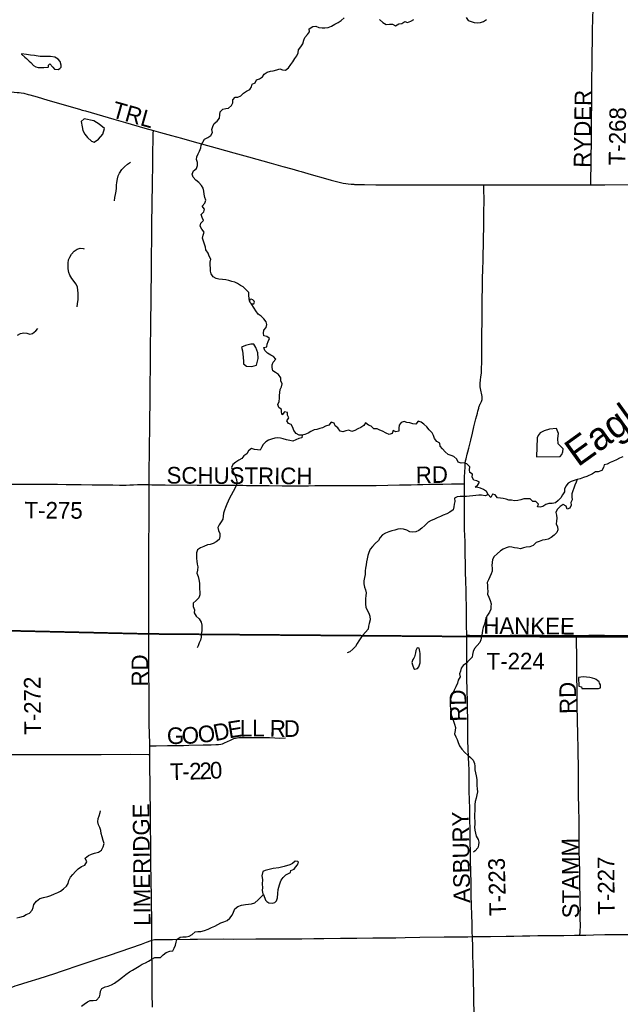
# Model space of a CAD drawing. Header units: feet. Extents: x 2113747 to 2516209, y 960708 to 1356798.
# Tile 204 of 253: x 2328442 to 2339271, y 1188525 to 1206291. Entities that reach past the tile are written whole.
import ezdxf

# ---------------------------------------------------------------- set-up
doc = ezdxf.new("R2010")
doc.units = ezdxf.units.FT
doc.header["$LTSCALE"] = 50
doc.header["$MEASUREMENT"] = 0
doc.linetypes.add('OhDOT_USTN3', pattern=[0.22, 0.165, -0.055])
for name, color, linetype in [('0_Xref', 7, 'Continuous'), ('GM_X_County_Road', 3, 'Continuous'), ('GM_X_County_Road_Text', 3, 'Continuous'), ('GM_X_Minor_Lake', 5, 'Continuous'), ('GM_X_Minor_River', 5, 'Continuous'), ('GM_X_Minor_River_Text', 5, 'Continuous'), ('GM_X_Township', 251, 'OhDOT_USTN3'), ('GM_X_Township_Road', 4, 'Continuous'), ('GM_X_Township_Road_Text', 4, 'Continuous')]:
    doc.layers.add(name, color=color, linetype=linetype)
doc.styles.add('Styledgn030', font='dgn030.shx')
doc.styles.add('Styledgn031', font='dgn031.shx')

# ---------------------------------------------------------------- blocks, each defined once
blk = doc.blocks.new('POR')
at = {"layer": 'GM_X_County_Road', "flags": 128}
for points in [[(2328129, 1204991), (2328275, 1204987), (2328341, 1204983), (2328394, 1204979), (2328433, 1204975), (2328467, 1204970), (2328514, 1204962), (2328594, 1204943), (2328624, 1204935), (2328756, 1204896), (2328948, 1204840), (2329519, 1204675), (2329571, 1204660), (2329627, 1204644), (2330140, 1204496), (2330351, 1204435), (2330696, 1204336), (2330852, 1204292)], [(2330774, 1197901), (2330775, 1197974), (2330774, 1198080), (2330779, 1198241), (2330781, 1198400), (2330782, 1198473), (2330783, 1198541), (2330785, 1198705), (2330787, 1198813), (2330788, 1198938), (2330789, 1199036), (2330791, 1199174), (2330792, 1199289), (2330793, 1199364), (2330794, 1199476), (2330797, 1199630), (2330797, 1199771), (2330799, 1199958), (2330801, 1200125), (2330802, 1200230), (2330803, 1200344), (2330803, 1200498), (2330805, 1200626), (2330808, 1200840), (2330809, 1200968), (2330810, 1201092), (2330812, 1201266), (2330813, 1201355), (2330815, 1201499), (2330816, 1201565), (2330818, 1201778), (2330818, 1201909), (2330821, 1202100), (2330823, 1202257), (2330824, 1202375), (2330825, 1202582), (2330827, 1202706), (2330829, 1202864), (2330830, 1202959), (2330833, 1203127), (2330834, 1203180), (2330838, 1203426), (2330841, 1203593), (2330844, 1203787), (2330845, 1203915), (2330845, 1203980), (2330846, 1204052), (2330848, 1204118), (2330851, 1204237), (2330852, 1204292)], [(2330852, 1204292), (2330980, 1204256), (2331178, 1204199), (2331357, 1204151), (2331547, 1204099), (2332001, 1203974), (2332305, 1203888), (2332567, 1203814), (2332978, 1203700), (2333188, 1203643), (2333351, 1203598), (2333466, 1203565), (2333518, 1203551), (2333696, 1203499), (2333958, 1203426), (2334059, 1203397), (2334129, 1203378), (2334227, 1203354), (2334275, 1203343), (2334321, 1203335), (2334365, 1203329), (2334416, 1203324), (2334440, 1203322), (2334453, 1203321), (2334469, 1203320), (2334480, 1203319), (2334485, 1203319), (2334501, 1203318), (2334517, 1203318), (2334561, 1203316), (2334659, 1203314), (2334861, 1203311), (2335793, 1203311), (2336060, 1203309), (2336222, 1203309), (2336811, 1203311)], [(2336811, 1203311), (2336942, 1203312), (2337290, 1203312), (2337871, 1203312), (2338738, 1203311)], [(2338738, 1203311), (2338992, 1203310), (2339476, 1203315), (2340268, 1203318)], [(2330776, 1197299), (2330776, 1197320), (2330776, 1197379), (2330777, 1197483), (2330778, 1197611), (2330777, 1197696), (2330776, 1197772), (2330774, 1197901)], [(2330774, 1197083), (2330774, 1197114), (2330775, 1197225), (2330776, 1197299)], [(2330772, 1195208), (2330772, 1195369), (2330771, 1195598), (2330770, 1195654), (2330770, 1195732), (2330772, 1195837), (2330772, 1195919), (2330773, 1196018), (2330770, 1196414), (2330772, 1196931), (2330773, 1196976), (2330774, 1197083)], [(2330787, 1193188), (2330781, 1193450), (2330779, 1193536), (2330779, 1193608), (2330778, 1193696), (2330777, 1193772), (2330777, 1193919), (2330776, 1194028), (2330774, 1194211), (2330774, 1194296), (2330773, 1194359), (2330771, 1194581), (2330771, 1194679), (2330771, 1194807), (2330771, 1194895), (2330771, 1194977), (2330772, 1195092), (2330772, 1195208)], [(2330789, 1193035), (2330787, 1193188)], [(2328211, 1193033), (2328293, 1193032), (2328382, 1193031), (2328577, 1193032), (2328970, 1193030), (2329324, 1193030), (2329911, 1193034), (2330442, 1193036), (2330762, 1193035), (2330789, 1193035)], [(2330827, 1189683), (2330825, 1189827), (2330823, 1189981), (2330822, 1190109), (2330820, 1190296), (2330819, 1190345), (2330817, 1190453), (2330816, 1190545), (2330814, 1190683), (2330812, 1190817), (2330809, 1191004), (2330808, 1191139), (2330808, 1191241), (2330806, 1191336), (2330804, 1191516), (2330803, 1191634), (2330801, 1191805), (2330799, 1191999), (2330799, 1192110), (2330797, 1192261), (2330796, 1192346), (2330795, 1192467), (2330794, 1192582), (2330791, 1192720), (2330790, 1192888), (2330789, 1193035)], [(2336603, 1189746), (2336637, 1189747), (2336929, 1189751), (2337214, 1189756), (2337352, 1189757), (2337506, 1189760), (2337637, 1189761), (2337785, 1189764), (2338018, 1189768), (2338251, 1189769), (2338444, 1189771), (2338523, 1189771), (2338540, 1189771)], [(2338540, 1189771), (2338648, 1189772), (2338788, 1189778), (2338994, 1189782), (2339112, 1189785), (2339211, 1189785), (2339361, 1189786), (2339496, 1189786), (2339626, 1189787), (2339758, 1189787), (2339994, 1189790), (2340181, 1189793), (2340253, 1189793), (2340378, 1189792), (2340663, 1189794), (2340821, 1189794), (2341087, 1189797), (2341127, 1189798)], [(2328270, 1188821), (2328272, 1188822), (2328319, 1188840), (2328362, 1188856), (2328405, 1188871), (2328596, 1188931), (2328791, 1188990), (2328922, 1189033), (2329093, 1189089), (2329177, 1189117), (2329268, 1189146), (2329479, 1189219), (2329641, 1189273), (2329875, 1189350), (2330061, 1189413), (2330251, 1189477), (2330638, 1189612), (2330728, 1189644), (2330813, 1189677), (2330827, 1189683)], [(2330827, 1189683), (2330850, 1189689), (2330872, 1189692), (2330897, 1189693), (2330996, 1189694), (2331199, 1189695), (2331517, 1189700), (2331649, 1189701), (2332111, 1189704), (2332291, 1189703), (2332701, 1189706), (2332960, 1189706), (2333140, 1189707), (2333357, 1189709), (2333531, 1189708), (2333744, 1189712), (2333924, 1189714), (2334223, 1189719), (2334522, 1189720), (2334807, 1189723), (2335224, 1189727), (2335394, 1189730), (2335655, 1189734), (2336094, 1189740), (2336523, 1189743), (2336603, 1189746)], [(2330836, 1188474), (2330833, 1188720), (2330832, 1188792), (2330832, 1188864), (2330831, 1189034), (2330830, 1189136), (2330828, 1189270), (2330827, 1189382), (2330827, 1189467), (2330827, 1189595), (2330827, 1189683)], [(2336637, 1187779), (2336636, 1187913), (2336635, 1188137), (2336633, 1188353), (2336631, 1188609), (2336627, 1188747), (2336625, 1188927), (2336621, 1189088), (2336617, 1189265), (2336613, 1189386), (2336609, 1189551), (2336603, 1189746)]]:
    blk.add_lwpolyline(points, dxfattribs=at)
at = {"layer": 'GM_X_Minor_Lake'}
for p, q in [((2328852, 1205627), (2328830, 1205629)), ((2329570, 1204357), (2329578, 1204291)), ((2332592, 1201193), (2332608, 1201176)), ((2332458, 1200314), (2332473, 1200200)), ((2337774, 1198748), (2337761, 1198401)), ((2335660, 1194685), (2335665, 1194832)), ((2338646, 1194225), (2338875, 1194226)), ((2332837, 1190504), (2332872, 1190404))]:
    blk.add_line(p, q, dxfattribs=at)
at = {"layer": 'GM_X_Minor_Lake', "flags": 128}
for points in [[(2328830, 1205629), (2328810, 1205627), (2328738, 1205641), (2328706, 1205643), (2328638, 1205650), (2328566, 1205664), (2328475, 1205676), (2328475, 1205670), (2328534, 1205614), (2328564, 1205590), (2328610, 1205540), (2328640, 1205516), (2328689, 1205466), (2328731, 1205438), (2328773, 1205428), (2328841, 1205425), (2328875, 1205429), (2328953, 1205433), (2328959, 1205441), (2328959, 1205473), (2328987, 1205494), (2329038, 1205432), (2329068, 1205396), (2329134, 1205390), (2329168, 1205410), (2329188, 1205431), (2329188, 1205473), (2329173, 1205537), (2329133, 1205579), (2329073, 1205613), (2328997, 1205626), (2328852, 1205627)], [(2329578, 1204291), (2329614, 1204227), (2329663, 1204165), (2329735, 1204101), (2329787, 1204081), (2329863, 1204132), (2329943, 1204226), (2329973, 1204327), (2329872, 1204407), (2329778, 1204464), (2329607, 1204502), (2329549, 1204453), (2329570, 1204357)], [(2332608, 1201176), (2332614, 1201170), (2332639, 1201162), (2332663, 1201166), (2332671, 1201176), (2332676, 1201194), (2332668, 1201210), (2332646, 1201236), (2332618, 1201250), (2332592, 1201240), (2332586, 1201214), (2332592, 1201193)], [(2332473, 1200200), (2332479, 1200124), (2332475, 1200079), (2332531, 1200036), (2332628, 1200034), (2332712, 1200057), (2332741, 1200179), (2332737, 1200281), (2332702, 1200378), (2332664, 1200436), (2332610, 1200435), (2332514, 1200409), (2332438, 1200382), (2332458, 1200314)], [(2337761, 1198401), (2338188, 1198409), (2338214, 1198443), (2338234, 1198491), (2338242, 1198546), (2338193, 1198596), (2338149, 1198639), (2338147, 1198732), (2338158, 1198822), (2338118, 1198912), (2337994, 1198900), (2337898, 1198871), (2337826, 1198837), (2337792, 1198786), (2337774, 1198748)], [(2335665, 1194832), (2335663, 1194856), (2335659, 1194888), (2335651, 1194922), (2335643, 1194950), (2335609, 1194954), (2335587, 1194906), (2335579, 1194865), (2335559, 1194795), (2335548, 1194771), (2335530, 1194745), (2335514, 1194690), (2335526, 1194652), (2335546, 1194582), (2335568, 1194572), (2335612, 1194585), (2335638, 1194611), (2335650, 1194649), (2335660, 1194685)], [(2338875, 1194226), (2338911, 1194234), (2338914, 1194266), (2338912, 1194290), (2338898, 1194320), (2338890, 1194344), (2338868, 1194364), (2338838, 1194386), (2338810, 1194398), (2338772, 1194412), (2338721, 1194420), (2338661, 1194427), (2338611, 1194431), (2338557, 1194429), (2338517, 1194419), (2338522, 1194264), (2338570, 1194254), (2338580, 1194222), (2338646, 1194225)], [(2332872, 1190404), (2332900, 1190380), (2332932, 1190358), (2333002, 1190350), (2333041, 1190359), (2333074, 1190393), (2333090, 1190447), (2333094, 1190526), (2333104, 1190598), (2333127, 1190682), (2333145, 1190737), (2333157, 1190765), (2333193, 1190813), (2333239, 1190861), (2333275, 1190882), (2333325, 1190904), (2333330, 1190938), (2333392, 1190963), (2333416, 1191001), (2333448, 1191043), (2333470, 1191087), (2333456, 1191103), (2333406, 1191105), (2333362, 1191063), (2333310, 1191040), (2333212, 1191014), (2333112, 1190989), (2333014, 1190973), (2332938, 1190956), (2332870, 1190942), (2332828, 1190922), (2332808, 1190845), (2332818, 1190777), (2332815, 1190695), (2332817, 1190635), (2332815, 1190576), (2332827, 1190520), (2332837, 1190504)]]:
    blk.add_lwpolyline(points, dxfattribs=at)
at = {"layer": 'GM_X_Minor_River', "flags": 128}
for points in [[(2333366, 1205532), (2333400, 1205589), (2333441, 1205639), (2333463, 1205693), (2333467, 1205746), (2333511, 1205802), (2333545, 1205852), (2333562, 1205919), (2333580, 1205971), (2333628, 1206021), (2333666, 1206074), (2333660, 1206126), (2333728, 1206166), (2333784, 1206171), (2333838, 1206151), (2333894, 1206143), (2333946, 1206143), (2334002, 1206150), (2334062, 1206176), (2334126, 1206207), (2334182, 1206241), (2334238, 1206277), (2334290, 1206322)], [(2334931, 1206293), (2334988, 1206239), (2335052, 1206201), (2335108, 1206210), (2335166, 1206212), (2335219, 1206180), (2335276, 1206216), (2335329, 1206221), (2335383, 1206255), (2335435, 1206239), (2335491, 1206262), (2335547, 1206296)], [(2336490, 1206329), (2336529, 1206277), (2336583, 1206257), (2336633, 1206241), (2336689, 1206234), (2336751, 1206242), (2336807, 1206260), (2336861, 1206293)], [(2332586, 1201214), (2332574, 1201314), (2332573, 1201366), (2332521, 1201420), (2332471, 1201472), (2332421, 1201496), (2332370, 1201530), (2332320, 1201554), (2332266, 1201569), (2332210, 1201583), (2332158, 1201595), (2332097, 1201603), (2332035, 1201606), (2331983, 1201622), (2331931, 1201650), (2331895, 1201704), (2331882, 1201756), (2331880, 1201810), (2331874, 1201864), (2331878, 1201915), (2331885, 1201969), (2331857, 1202025), (2331837, 1202077), (2331798, 1202137), (2331792, 1202187), (2331774, 1202239), (2331758, 1202295), (2331739, 1202347), (2331749, 1202402), (2331767, 1202454), (2331727, 1202512), (2331694, 1202566), (2331706, 1202618), (2331754, 1202669), (2331730, 1202723), (2331715, 1202773), (2331763, 1202823), (2331773, 1202873), (2331733, 1202927), (2331780, 1202978), (2331796, 1203032), (2331780, 1203084), (2331770, 1203144), (2331763, 1203194), (2331751, 1203248), (2331719, 1203300), (2331669, 1203352), (2331616, 1203396), (2331570, 1203452), (2331550, 1203502), (2331575, 1203561), (2331627, 1203607), (2331647, 1203659), (2331645, 1203711), (2331629, 1203766), (2331636, 1203818), (2331658, 1203870), (2331682, 1203920), (2331706, 1203979), (2331715, 1204029), (2331743, 1204081), (2331773, 1204132), (2331831, 1204166), (2331885, 1204198), (2331915, 1204253), (2331907, 1204309), (2331922, 1204361), (2331946, 1204419), (2332004, 1204462), (2332042, 1204516), (2332052, 1204572), (2332059, 1204629), (2332103, 1204679), (2332157, 1204687), (2332207, 1204696), (2332261, 1204740), (2332283, 1204792), (2332285, 1204845), (2332325, 1204895), (2332375, 1204893), (2332427, 1204916), (2332479, 1204966), (2332531, 1205002), (2332589, 1205029), (2332622, 1205079), (2332636, 1205129), (2332688, 1205154), (2332710, 1205204), (2332766, 1205226), (2332818, 1205259), (2332850, 1205309), (2332904, 1205341), (2332962, 1205360), (2333014, 1205368), (2333080, 1205386), (2333132, 1205403), (2333182, 1205383), (2333232, 1205377), (2333286, 1205424), (2333328, 1205480), (2333366, 1205532)], [(2330151, 1203025), (2330159, 1203084), (2330168, 1203136), (2330180, 1203194), (2330186, 1203248), (2330190, 1203305), (2330194, 1203355), (2330207, 1203421), (2330217, 1203471), (2330241, 1203524), (2330285, 1203588), (2330332, 1203638), (2330388, 1203683), (2330440, 1203719), (2330442, 1203721)], [(2329480, 1201109), (2329482, 1201164), (2329494, 1201244), (2329496, 1201302), (2329497, 1201354), (2329491, 1201412), (2329483, 1201465), (2329459, 1201519), (2329382, 1201623), (2329344, 1201681), (2329325, 1201731), (2329315, 1201793), (2329313, 1201849), (2329314, 1201899), (2329322, 1201955), (2329344, 1202008), (2329374, 1202060), (2329426, 1202113), (2329480, 1202153), (2329532, 1202169), (2329584, 1202160), (2329602, 1202158)], [(2333164, 1199260), (2333114, 1199296), (2333096, 1199350), (2333120, 1199402), (2333129, 1199459), (2333129, 1199511), (2333141, 1199615), (2333160, 1199668), (2333172, 1199722), (2333152, 1199776), (2333150, 1199828), (2333105, 1199886), (2333055, 1199922), (2333003, 1199956), (2332993, 1200012), (2332994, 1200062), (2333014, 1200112), (2333060, 1200163), (2333018, 1200215), (2332967, 1200239), (2332911, 1200276), (2332861, 1200324), (2332845, 1200374), (2332895, 1200387), (2332904, 1200437), (2332924, 1200487), (2332948, 1200537), (2332898, 1200575), (2332846, 1200585), (2332835, 1200635), (2332843, 1200687), (2332885, 1200738), (2332899, 1200788), (2332887, 1200840), (2332844, 1200892), (2332794, 1200944), (2332744, 1200978), (2332701, 1201036), (2332667, 1201088), (2332614, 1201170)], [(2328403, 1200600), (2328459, 1200628), (2328517, 1200643), (2328571, 1200637), (2328623, 1200615), (2328675, 1200626), (2328733, 1200676), (2328771, 1200720)], [(2337210, 1197641), (2337160, 1197649), (2337110, 1197655), (2337059, 1197665), (2337015, 1197717), (2336965, 1197728), (2336937, 1197672), (2336889, 1197724), (2336858, 1197776), (2336806, 1197814), (2336752, 1197836), (2336702, 1197851), (2336652, 1197857), (2336704, 1197896), (2336735, 1197946), (2336683, 1197968), (2336629, 1197982), (2336599, 1198036), (2336607, 1198088), (2336556, 1198118), (2336550, 1198170), (2336556, 1198222), (2336504, 1198274), (2336453, 1198292), (2336399, 1198291), (2336349, 1198309), (2336321, 1198361), (2336270, 1198411), (2336220, 1198427), (2336168, 1198447), (2336116, 1198493), (2336067, 1198545), (2336021, 1198597), (2336017, 1198647), (2335965, 1198681), (2335922, 1198735), (2335904, 1198785), (2335876, 1198839), (2335823, 1198893), (2335781, 1198945), (2335731, 1198994), (2335680, 1199028), (2335628, 1199044), (2335582, 1198994), (2335530, 1199001), (2335476, 1199015), (2335424, 1199021), (2335372, 1199043), (2335318, 1199024), (2335284, 1198972), (2335278, 1198918), (2335276, 1198864), (2335224, 1198857), (2335174, 1198877), (2335158, 1198827), (2335106, 1198809), (2335048, 1198830), (2334986, 1198868), (2334936, 1198886), (2334885, 1198910), (2334829, 1198906), (2334781, 1198957), (2334729, 1198973), (2334676, 1199019), (2334645, 1198967), (2334593, 1198932), (2334541, 1198910), (2334485, 1198880), (2334433, 1198861), (2334376, 1198883), (2334322, 1198871), (2334270, 1198857), (2334218, 1198868), (2334178, 1198926), (2334128, 1198962), (2334109, 1199012), (2334057, 1199026), (2334013, 1198976), (2333957, 1198955), (2333903, 1198927), (2333851, 1198913), (2333799, 1198896), (2333749, 1198888), (2333693, 1198862), (2333641, 1198829), (2333585, 1198807), (2333535, 1198797), (2333479, 1198794), (2333427, 1198826), (2333385, 1198880), (2333366, 1198932), (2333338, 1198986), (2333288, 1199002), (2333259, 1199054), (2333297, 1199104), (2333273, 1199154), (2333271, 1199205), (2333215, 1199212), (2333175, 1199160), (2333161, 1199210), (2333164, 1199260)], [(2339317, 1198401), (2339259, 1198380), (2339203, 1198346), (2339147, 1198323), (2339087, 1198299), (2339031, 1198271), (2338981, 1198258), (2338965, 1198208), (2338935, 1198158), (2338873, 1198135), (2338823, 1198131), (2338769, 1198099), (2338665, 1198050), (2338609, 1198030), (2338549, 1198007), (2338495, 1197995), (2338437, 1197979), (2338383, 1197960), (2338331, 1197928), (2338289, 1197874), (2338265, 1197819), (2338267, 1197769), (2338227, 1197719), (2338198, 1197666), (2338152, 1197616), (2338100, 1197574), (2338044, 1197561), (2337984, 1197559), (2337930, 1197543), (2337876, 1197504), (2337826, 1197494), (2337776, 1197500), (2337797, 1197550), (2337747, 1197600), (2337695, 1197596), (2337645, 1197645), (2337589, 1197647), (2337534, 1197647), (2337476, 1197627), (2337424, 1197618), (2337362, 1197608), (2337312, 1197620), (2337262, 1197619), (2337210, 1197641)], [(2333535, 1198797), (2333529, 1198746), (2333473, 1198734), (2333419, 1198712), (2333367, 1198687), (2333315, 1198695), (2333251, 1198709), (2333193, 1198727), (2333143, 1198738), (2333091, 1198746), (2333040, 1198740), (2332984, 1198721), (2332930, 1198705), (2332878, 1198675), (2332829, 1198624), (2332801, 1198572), (2332779, 1198522), (2332729, 1198527), (2332673, 1198537), (2332620, 1198551), (2332569, 1198511), (2332537, 1198458), (2332485, 1198422), (2332445, 1198371), (2332393, 1198341), (2332341, 1198305), (2332287, 1198262), (2332263, 1198208), (2332286, 1198148), (2332308, 1198096), (2332334, 1198042), (2332350, 1197992), (2332355, 1197939), (2332343, 1197885), (2332319, 1197829), (2332291, 1197775), (2332252, 1197714), (2332224, 1197658), (2332200, 1197606), (2332176, 1197547), (2332152, 1197491), (2332133, 1197441), (2332117, 1197384), (2332111, 1197330), (2332103, 1197278), (2332075, 1197228), (2332036, 1197175), (2332014, 1197125), (2332024, 1197073), (2332048, 1197021), (2332051, 1196967), (2332039, 1196914), (2331987, 1196868), (2331929, 1196839), (2331877, 1196823), (2331825, 1196815), (2331763, 1196788), (2331703, 1196760), (2331649, 1196726), (2331631, 1196673), (2331631, 1196623), (2331631, 1196571), (2331634, 1196519), (2331644, 1196469), (2331656, 1196417), (2331646, 1196360), (2331637, 1196306), (2331661, 1196246), (2331673, 1196190), (2331684, 1196126), (2331686, 1196072), (2331686, 1196015), (2331692, 1195965), (2331689, 1195915), (2331673, 1195861), (2331621, 1195808), (2331567, 1195760), (2331567, 1195700), (2331592, 1195640), (2331590, 1195587), (2331626, 1195531), (2331679, 1195483), (2331713, 1195421), (2331727, 1195367), (2331727, 1195317), (2331726, 1195263), (2331716, 1195201), (2331712, 1195148), (2331700, 1195098), (2331679, 1195046), (2331661, 1194994), (2331643, 1194957)], [(2338495, 1197995), (2338477, 1197945), (2338451, 1197890), (2338431, 1197840), (2338412, 1197788), (2338394, 1197734), (2338394, 1197683), (2338404, 1197629), (2338376, 1197579), (2338387, 1197529), (2338363, 1197476), (2338311, 1197460), (2338293, 1197510), (2338240, 1197542), (2338184, 1197504), (2338130, 1197451), (2338107, 1197401), (2338119, 1197349), (2338127, 1197299), (2338119, 1197242), (2338112, 1197192), (2338136, 1197142), (2338142, 1197088), (2338124, 1197038), (2338078, 1196987), (2338025, 1196947), (2337969, 1196919), (2337917, 1196906), (2337866, 1196900), (2337810, 1196876), (2337752, 1196857), (2337701, 1196803), (2337639, 1196778), (2337576, 1196774), (2337526, 1196764), (2337470, 1196745), (2337416, 1196753), (2337366, 1196763), (2337314, 1196771), (2337264, 1196777), (2337212, 1196764), (2337160, 1196738), (2337108, 1196705), (2337052, 1196655), (2336998, 1196607), (2336964, 1196552), (2336963, 1196494), (2336957, 1196444), (2336961, 1196392), (2336959, 1196341), (2336941, 1196289), (2336916, 1196235), (2336892, 1196185), (2336872, 1196134), (2336874, 1196080), (2336874, 1196028), (2336883, 1195978), (2336875, 1195924), (2336901, 1195870), (2336924, 1195813), (2336940, 1195753), (2336938, 1195703), (2336934, 1195653), (2336910, 1195601), (2336877, 1195548), (2336849, 1195490), (2336833, 1195438), (2336821, 1195381), (2336797, 1195325), (2336786, 1195273), (2336780, 1195219), (2336770, 1195164), (2336758, 1195104), (2336739, 1195052), (2336691, 1194997), (2336639, 1194945), (2336615, 1194889), (2336603, 1194836), (2336598, 1194786), (2336546, 1194734), (2336498, 1194679), (2336438, 1194641), (2336404, 1194589), (2336392, 1194538), (2336374, 1194488), (2336385, 1194434), (2336347, 1194372), (2336333, 1194317), (2336305, 1194253), (2336276, 1194193), (2336254, 1194138), (2336226, 1194084), (2336210, 1194032), (2336206, 1193975), (2336205, 1193925), (2336209, 1193859), (2336213, 1193801), (2336223, 1193749), (2336244, 1193689), (2336262, 1193633), (2336282, 1193578)], [(2336889, 1197724), (2336854, 1197703), (2336837, 1197702), (2336769, 1197713), (2336718, 1197713), (2336666, 1197707), (2336612, 1197700), (2336550, 1197694), (2336496, 1197690), (2336444, 1197688), (2336384, 1197685), (2336332, 1197681), (2336280, 1197657), (2336286, 1197600), (2336278, 1197550), (2336271, 1197498), (2336259, 1197448), (2336197, 1197403), (2336145, 1197377), (2336079, 1197351), (2336027, 1197326), (2335969, 1197302), (2335911, 1197275), (2335859, 1197253), (2335807, 1197223), (2335745, 1197164), (2335691, 1197116), (2335639, 1197075), (2335585, 1197051), (2335529, 1197045), (2335475, 1197050), (2335419, 1197078), (2335361, 1197098), (2335308, 1197104), (2335258, 1197095), (2335204, 1197077), (2335154, 1197065), (2335098, 1197051), (2335038, 1197026), (2334986, 1196996), (2334944, 1196945), (2334909, 1196895), (2334853, 1196841), (2334803, 1196788), (2334763, 1196736), (2334739, 1196675), (2334721, 1196623), (2334708, 1196565), (2334696, 1196509), (2334688, 1196456), (2334676, 1196394), (2334671, 1196344), (2334669, 1196278), (2334661, 1196227), (2334649, 1196167), (2334648, 1196109), (2334660, 1196051), (2334678, 1196001), (2334686, 1195949), (2334683, 1195898), (2334677, 1195848), (2334675, 1195798), (2334677, 1195744), (2334684, 1195688), (2334704, 1195638), (2334738, 1195580), (2334756, 1195529), (2334759, 1195465), (2334745, 1195397), (2334733, 1195347), (2334725, 1195292), (2334676, 1195238), (2334628, 1195188), (2334592, 1195137), (2334558, 1195085), (2334524, 1195033), (2334494, 1194980), (2334447, 1194930), (2334393, 1194887), (2334345, 1194865)], [(2336282, 1193578), (2336299, 1193518), (2336291, 1193464), (2336283, 1193406), (2336307, 1193352), (2336330, 1193302), (2336350, 1193250), (2336374, 1193186), (2336411, 1193130), (2336467, 1193070), (2336521, 1193020), (2336572, 1192980), (2336618, 1192928), (2336642, 1192872), (2336649, 1192820), (2336649, 1192757), (2336661, 1192703), (2336673, 1192645), (2336682, 1192581), (2336684, 1192523), (2336686, 1192473), (2336692, 1192412), (2336693, 1192358), (2336681, 1192304), (2336669, 1192246), (2336655, 1192185), (2336650, 1192129), (2336646, 1192073), (2336646, 1192013), (2336642, 1191955), (2336643, 1191896), (2336647, 1191826), (2336647, 1191776), (2336641, 1191722), (2336650, 1191664), (2336660, 1191611), (2336674, 1191559), (2336707, 1191501), (2336719, 1191451), (2336717, 1191399), (2336703, 1191347), (2336655, 1191292), (2336623, 1191272)], [(2328390, 1190085), (2328442, 1190098), (2328509, 1190118), (2328560, 1190146), (2328621, 1190171), (2328668, 1190221), (2328686, 1190273), (2328698, 1190324), (2328746, 1190384), (2328802, 1190431), (2328872, 1190453), (2328950, 1190472), (2329006, 1190490), (2329068, 1190518), (2329128, 1190543), (2329180, 1190567), (2329232, 1190608), (2329286, 1190656), (2329313, 1190706), (2329327, 1190759), (2329359, 1190817), (2329399, 1190867), (2329449, 1190920), (2329495, 1190970), (2329557, 1191013), (2329615, 1191037), (2329654, 1191096), (2329624, 1191160), (2329682, 1191210), (2329736, 1191232), (2329790, 1191251), (2329864, 1191271), (2329916, 1191308), (2329946, 1191364), (2329962, 1191426), (2329949, 1191482), (2329927, 1191547), (2329911, 1191607), (2329904, 1191663), (2329886, 1191713), (2329864, 1191765), (2329848, 1191815), (2329859, 1191877), (2329877, 1191928), (2329895, 1191988), (2329899, 1192018)], [(2332296, 1190188), (2332318, 1190247), (2332374, 1190289), (2332442, 1190313), (2332512, 1190328), (2332568, 1190332), (2332624, 1190338), (2332682, 1190357), (2332740, 1190407), (2332837, 1190505)], [(2329554, 1188494), (2329606, 1188526), (2329662, 1188569), (2329714, 1188591), (2329768, 1188591), (2329826, 1188598), (2329880, 1188658), (2329892, 1188710), (2329897, 1188761), (2329925, 1188811), (2329981, 1188839), (2330039, 1188850), (2330097, 1188874), (2330149, 1188909), (2330241, 1188975), (2330297, 1189016), (2330357, 1189064), (2330419, 1189109), (2330473, 1189141), (2330537, 1189178), (2330593, 1189212), (2330647, 1189252), (2330711, 1189275), (2330767, 1189305), (2330823, 1189342), (2330877, 1189372), (2330931, 1189372), (2330983, 1189369), (2331031, 1189419), (2331085, 1189461), (2331151, 1189486), (2331203, 1189490), (2331229, 1189540), (2331248, 1189593), (2331262, 1189645), (2331276, 1189695), (2331332, 1189736), (2331384, 1189744), (2331444, 1189744), (2331496, 1189755), (2331550, 1189785), (2331606, 1189833), (2331656, 1189838), (2331706, 1189840), (2331772, 1189856), (2331838, 1189883), (2331902, 1189911), (2331958, 1189936), (2332012, 1189966), (2332066, 1189992), (2332122, 1190011), (2332180, 1190035), (2332232, 1190078), (2332274, 1190134), (2332296, 1190188)]]:
    blk.add_lwpolyline(points, dxfattribs=at)
at = {"layer": 'GM_X_Township', "flags": 128}
for points in [[(2327982, 1222076), (2333341, 1222133), (2335682, 1222157), (2338510, 1222201), (2341239, 1222245), (2343737, 1222286), (2344324, 1222288), (2349300, 1222361), (2350843, 1222395), (2353397, 1222451), (2353508, 1216821), (2353654, 1209648), (2353657, 1209132), (2353645, 1208790), (2353781, 1202403), (2353792, 1201872), (2353808, 1201121), (2353821, 1200258), (2353819, 1199782), (2353831, 1199153), (2353829, 1198960), (2353833, 1198882), (2353851, 1197693), (2353876, 1196719), (2353880, 1196527), (2353885, 1196280), (2353892, 1195968), (2353908, 1195164), (2347306, 1195156), (2344005, 1195134), (2340985, 1195138), (2340041, 1195153), (2338450, 1195157), (2336454, 1195161), (2330756, 1195208), (2328175, 1195267), (2328172, 1197915), (2328164, 1198937), (2328116, 1204996), (2328088, 1208595), (2328082, 1214984), (2327993, 1220659), (2327982, 1222076)], [(2328175, 1195267), (2330756, 1195208), (2336454, 1195161), (2338450, 1195157), (2340041, 1195153), (2340985, 1195138), (2344005, 1195134), (2347306, 1195156), (2353908, 1195164), (2353946, 1190014), (2354011, 1187062), (2354040, 1184708), (2354064, 1181403), (2354256, 1169691), (2337592, 1169175), (2337502, 1169179), (2337094, 1169168), (2336806, 1169161), (2333725, 1169121), (2332930, 1169098), (2328408, 1168989), (2328407, 1169148), (2328360, 1174455), (2328256, 1182375), (2328244, 1184236), (2328270, 1188810), (2328208, 1193015), (2328175, 1195267)]]:
    blk.add_lwpolyline(points, dxfattribs=at)
at = {"layer": 'GM_X_Township_Road', "flags": 128}
for points in [[(2338770, 1206105), (2338780, 1206493), (2338785, 1206621), (2338788, 1206756), (2338800, 1207156), (2338813, 1207553), (2338817, 1207647), (2338828, 1207872), (2338836, 1208024), (2338842, 1208153), (2338845, 1208228), (2338852, 1208462)], [(2338738, 1203311), (2338738, 1203339), (2338751, 1204149), (2338753, 1204294), (2338754, 1204520), (2338758, 1204769), (2338760, 1205084), (2338760, 1205257), (2338762, 1205437), (2338763, 1205591), (2338768, 1206005), (2338770, 1206079), (2338770, 1206105)], [(2336776, 1200624), (2336778, 1200847), (2336780, 1200981), (2336782, 1201239), (2336783, 1201321), (2336784, 1201386), (2336786, 1201489), (2336789, 1201597), (2336794, 1201807), (2336796, 1201925), (2336800, 1202070), (2336803, 1202208), (2336804, 1202296), (2336805, 1202401), (2336808, 1202490), (2336810, 1202641), (2336812, 1202729), (2336812, 1202805), (2336813, 1202867), (2336815, 1202975), (2336814, 1203092), (2336813, 1203181), (2336811, 1203311)], [(2336460, 1197915), (2336464, 1198038), (2336467, 1198130), (2336471, 1198219), (2336476, 1198284), (2336482, 1198329), (2336489, 1198368), (2336512, 1198453), (2336522, 1198491), (2336539, 1198558), (2336574, 1198702), (2336605, 1198832), (2336632, 1198944), (2336644, 1198995), (2336668, 1199090), (2336684, 1199147), (2336694, 1199189), (2336705, 1199230), (2336718, 1199280), (2336723, 1199302), (2336728, 1199316), (2336731, 1199324), (2336734, 1199332), (2336737, 1199340), (2336739, 1199345), (2336744, 1199354), (2336755, 1199376), (2336766, 1199399), (2336775, 1199420), (2336780, 1199437), (2336783, 1199454), (2336783, 1199474), (2336782, 1199494), (2336777, 1199520), (2336756, 1199606), (2336749, 1199638), (2336746, 1199667), (2336744, 1199696), (2336746, 1199732), (2336751, 1199784), (2336759, 1199849), (2336766, 1199915), (2336769, 1199967), (2336771, 1200039), (2336772, 1200062), (2336772, 1200081), (2336774, 1200146), (2336773, 1200212), (2336774, 1200348), (2336775, 1200562), (2336776, 1200624)], [(2328218, 1197908), (2328614, 1197909), (2328911, 1197908), (2329062, 1197907), (2329121, 1197907), (2329278, 1197906), (2329354, 1197903), (2329413, 1197902), (2329485, 1197902), (2329547, 1197902), (2329751, 1197899), (2329889, 1197898), (2330036, 1197897), (2330118, 1197896), (2330243, 1197894), (2330295, 1197894), (2330361, 1197894), (2330428, 1197896), (2330494, 1197897), (2330568, 1197901), (2330656, 1197903), (2330709, 1197903), (2330761, 1197902), (2330774, 1197901)], [(2330774, 1197901), (2330823, 1197899), (2330928, 1197896), (2331033, 1197895), (2331063, 1197895), (2331639, 1197894), (2331767, 1197892), (2331967, 1197893), (2332058, 1197893), (2332170, 1197892), (2332281, 1197891), (2332462, 1197890), (2332534, 1197888), (2332816, 1197886), (2332937, 1197883), (2333176, 1197880), (2333330, 1197882), (2333543, 1197882), (2333648, 1197882), (2333763, 1197883), (2333860, 1197884), (2333998, 1197884), (2334356, 1197885), (2334869, 1197887), (2335292, 1197897), (2335502, 1197900), (2335617, 1197902), (2335712, 1197905), (2335817, 1197908), (2335916, 1197910), (2336073, 1197912), (2336228, 1197914), (2336339, 1197916), (2336460, 1197915)], [(2336504, 1195186), (2336503, 1195227), (2336500, 1195322), (2336498, 1195417), (2336499, 1195561), (2336497, 1195640), (2336495, 1195712), (2336491, 1195868), (2336489, 1195972), (2336484, 1196175), (2336481, 1196303), (2336478, 1196421), (2336477, 1196490), (2336475, 1196627), (2336474, 1196716), (2336473, 1196821), (2336471, 1196896), (2336469, 1196965), (2336464, 1197112), (2336462, 1197166), (2336461, 1197283), (2336460, 1197349), (2336460, 1197434), (2336463, 1197783), (2336460, 1197915)], [(2336504, 1195186), (2336552, 1195185), (2336818, 1195181), (2337284, 1195188), (2337681, 1195188), (2337880, 1195184), (2338220, 1195181), (2338477, 1195181)], [(2336603, 1189746), (2336601, 1189820), (2336597, 1189967), (2336592, 1190154), (2336588, 1190298), (2336584, 1190505), (2336582, 1190633), (2336579, 1190738), (2336577, 1190889), (2336572, 1191158), (2336570, 1191263), (2336566, 1191462), (2336565, 1191526), (2336563, 1191624), (2336561, 1191747), (2336559, 1191796), (2336559, 1191865), (2336558, 1191953), (2336556, 1192072), (2336552, 1192203), (2336547, 1192383), (2336546, 1192445), (2336545, 1192624), (2336543, 1192747), (2336540, 1192871), (2336536, 1192972), (2336530, 1193151), (2336524, 1193268), (2336522, 1193378), (2336522, 1193505), (2336522, 1193611), (2336521, 1193693), (2336518, 1193834), (2336516, 1193935), (2336514, 1194037), (2336510, 1194145), (2336506, 1194451), (2336505, 1194576), (2336505, 1194665), (2336505, 1194786), (2336505, 1194844), (2336505, 1195172), (2336504, 1195186)], [(2338477, 1195181), (2338492, 1195182), (2338529, 1195182), (2338702, 1195183), (2338899, 1195183), (2338988, 1195183), (2339135, 1195182), (2339230, 1195182), (2339427, 1195180), (2339538, 1195178), (2339715, 1195174), (2339833, 1195171), (2339915, 1195169), (2339961, 1195168), (2340013, 1195169), (2340060, 1195173)], [(2338540, 1189771), (2338546, 1189829), (2338549, 1189865), (2338551, 1189920), (2338551, 1189963), (2338550, 1190057), (2338550, 1190185), (2338551, 1190240), (2338548, 1190335), (2338547, 1190501), (2338544, 1190636), (2338539, 1190857), (2338533, 1191177), (2338532, 1191220), (2338532, 1191391), (2338532, 1191502), (2338531, 1191666), (2338531, 1191738), (2338528, 1191908), (2338526, 1192003), (2338518, 1192371), (2338517, 1192522), (2338517, 1192679), (2338517, 1192734), (2338516, 1192809), (2338515, 1192881), (2338513, 1192996), (2338512, 1193134), (2338509, 1193199), (2338506, 1193330), (2338499, 1193710), (2338496, 1193851), (2338495, 1193976), (2338491, 1194209), (2338487, 1194436), (2338485, 1194746), (2338478, 1195137), (2338477, 1195181)], [(2330787, 1193188), (2330902, 1193190), (2331109, 1193192), (2331214, 1193192), (2331293, 1193192), (2331355, 1193194), (2331394, 1193195), (2331489, 1193199), (2331748, 1193207), (2331892, 1193208), (2331981, 1193210), (2332026, 1193213), (2332068, 1193218), (2332100, 1193226), (2332135, 1193240), (2332191, 1193268), (2332241, 1193293), (2332280, 1193310), (2332305, 1193319), (2332330, 1193327), (2332360, 1193333), (2332393, 1193337), (2332429, 1193339), (2332524, 1193339), (2332682, 1193339), (2332879, 1193338), (2332947, 1193336), (2333043, 1193331), (2333118, 1193329), (2333236, 1193330)]]:
    blk.add_lwpolyline(points, dxfattribs=at)
at = {"layer": 'GM_X_County_Road_Text', "char_height": 300, "attachment_point": 7, "line_spacing_factor": 0.8, "style": 'Styledgn030'}
for s, insert, rotation in [('{\\Fdgn000|c0;\\C256;TRL}', (2330084, 1204534), 344.3027), ('{\\Fdgn000|c0;\\C256;RD}', (2330758, 1194259), 90), ('{\\Fdgn000|c0;\\C256;LIMERIDGE}', (2330806, 1189943), 90.6151)]:
    blk.add_mtext(s, dxfattribs=dict(at, insert=insert, rotation=rotation))
at = {"layer": 'GM_X_Minor_River_Text', "insert": (2338595, 1198087), "char_height": 500.28, "attachment_point": 7, "rotation": 35.7953, "line_spacing_factor": 0.8, "style": 'Styledgn031'}
blk.add_mtext('{\\Fdgn000|c0;\\C256;Eagle}', dxfattribs=at)
at = {"layer": 'GM_X_Township_Road_Text', "char_height": 300, "attachment_point": 7, "line_spacing_factor": 0.8, "style": 'Styledgn030'}
for s, insert, rotation in [('{\\Fdgn000|c0;\\C256;RYDER}', (2338730, 1203618), 89.1919), ('{\\Fdgn000|c0;\\C256;T-268}', (2339365, 1203662), 89.1571), ('{\\Fdgn000|c0;\\C256;SCHUSTRICH}', (2331089, 1197917), 359.6701), ('{\\Fdgn000|c0;\\C256;RD}', (2335586, 1197926), 0.979), ('{\\Fdgn000|c0;\\C256;T-275}', (2328529, 1197287), 359.7187), ('{\\Fdgn000|c0;\\C256;HANKEE}', (2336800, 1195210), 359.5046), ('{\\Fdgn000|c0;\\C256;T-224}', (2336861, 1194564), 0.2734), ('{\\Fdgn000|c0;\\C256;T-272}', (2328827, 1193390), 90.5624), ('{\\Fdgn000|c0;\\C256;RD}', (2338480, 1193766), 90.9891), ('{\\Fdgn000|c0;\\C256;RD}', (2336504, 1193629), 91.4037), ('{\\Fdgn000|c0;\\C256;G}', (2331099, 1193214), 1.1366), ('{\\Fdgn000|c0;\\C256;O}', (2331368, 1193219), 1.8576), ('{\\Fdgn000|c0;\\C256;O}', (2331675, 1193231), 7.6463), ('{\\Fdgn000|c0;\\C256;D}', (2331966, 1193271), 11.5991), ('{\\Fdgn000|c0;\\C256;E}', (2332217, 1193323), 9.0762), ('{\\Fdgn000|c0;\\C256;L}', (2332412, 1193356), 0.7029), ('{\\Fdgn000|c0;\\C256;L}', (2332634, 1193359), 359.8329), ('{\\Fdgn000|c0;\\C256;R}', (2332947, 1193356), 358.6651), ('{\\Fdgn000|c0;\\C256;D}', (2333203, 1193350), 359.9117), ('{\\Fdgn000|c0;\\C256;T}', (2331154, 1192571), 1.4316), ('{\\Fdgn000|c0;\\C256;2}', (2331502, 1192579), 1.5101), ('{\\Fdgn000|c0;\\C256;2}', (2331688, 1192584), 1.736), ('{\\Fdgn000|c0;\\C256;0}', (2331878, 1192590), 2.4066), ('{\\Fdgn000|c0;\\C256;-}', (2331378, 1192576), 1.4526), ('{\\Fdgn000|c0;\\C256;ASBURY}', (2336570, 1190356), 91.0075), ('{\\Fdgn000|c0;\\C256;STAMM}', (2338532, 1190079), 90.5541), ('{\\Fdgn000|c0;\\C256;T-227}', (2339171, 1190143), 90.5575), ('{\\Fdgn000|c0;\\C256;T-223}', (2337217, 1190122), 91.3901)]:
    blk.add_mtext(s, dxfattribs=dict(at, insert=insert, rotation=rotation))

msp = doc.modelspace()

# ---------------------------------------------------------------- block references
at = {"layer": '0_Xref'}
msp.add_blockref('POR', (0, 0), dxfattribs=at)

doc.saveas('drawing.dxf')
